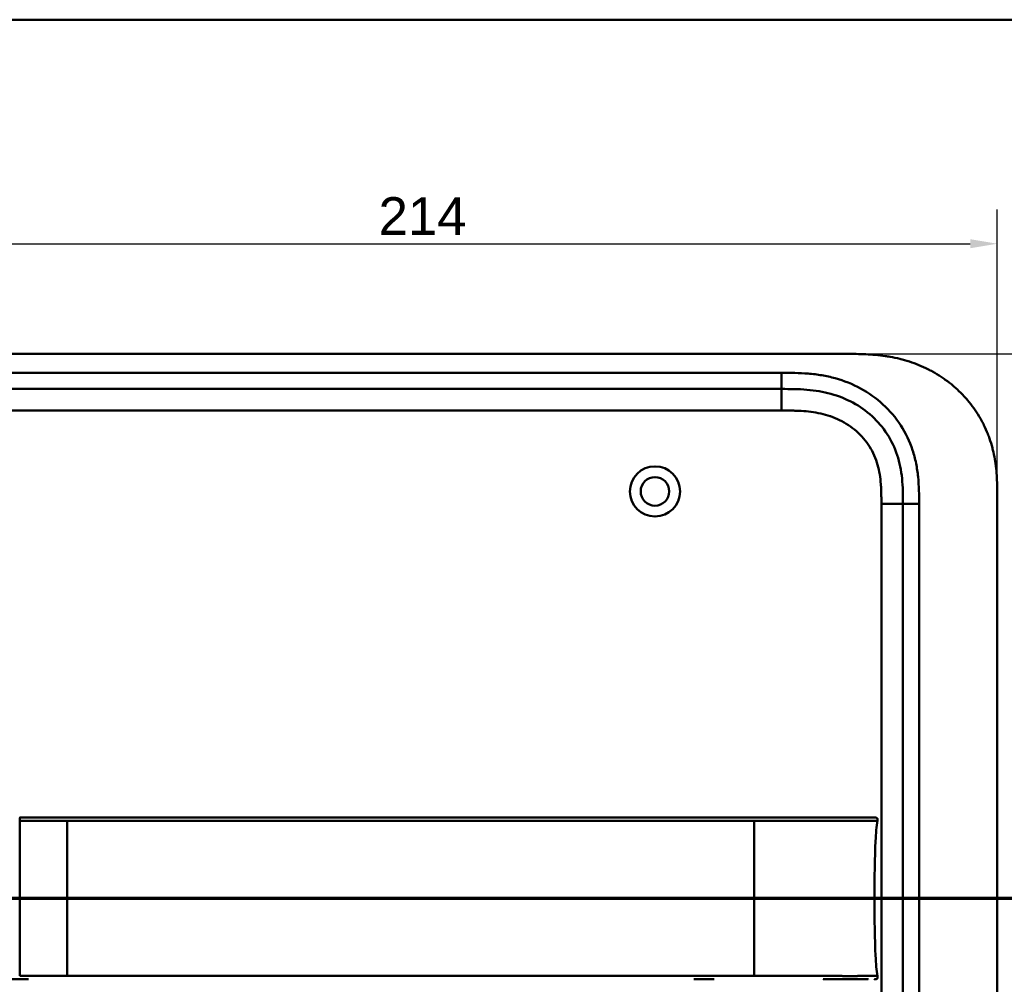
# Model space of a CAD drawing. Header units: millimetres. Extents: x 20 to 833, y 20 to 574.
# Tile 10 of 16: x 115 to 298, y 395 to 574. Entities that reach past the tile are written whole.
import ezdxf

# ---------------------------------------------------------------- set-up
doc = ezdxf.new("R2010")
doc.units = ezdxf.units.MM
doc.header["$LTSCALE"] = 2
for name, color, linetype, lineweight in [('Bemaßungen(DIN)', 7, 'Continuous', 25), ('Schnittansichtslinien(DIN)', 7, 'Continuous', 70), ('Sichtbare Kanten(DIN)', 7, 'Continuous', 50), ('Sichtbare tangentiale Kanten(DIN)', 7, 'Continuous', 50), ('Skizziergeometrie(DIN)', 7, 'Continuous', 50)]:
    doc.layers.add(name, color=color, linetype=linetype, lineweight=lineweight)
doc.styles.add('Aktuell-DINGroßer Text', font='arial.ttf')
doc.styles.add('STANDARD-DIN~0', font='arial.ttf')
doc.dimstyles.new('CAD-LAN', dxfattribs={"dimscale": 2, "dimtxt": 3.5, "dimasz": 2.5, "dimexe": 3.175, "dimexo": 0, "dimgap": 0.8, "dimtad": 1, "dimrnd": 1e-08, "dimtxsty": 'STANDARD-DIN~0', "dimcen": 0.09, "dimdle": 10, "dimclrd": 250, "dimclre": 250, "dimclrt": 250, "dimadec": 0, "dimazin": 2, "dimtfac": 1, "dimtmove": 0, "dimatfit": 3, "dimfxl": 1, "dimtolj": 1, "dimtzin": 0, "dimlwd": 25, "dimlwe": 25, "dimarcsym": 0})

# ---------------------------------------------------------------- blocks, each defined once
blk = doc.blocks.new('Ränder Standardrahmen')
at = {"layer": 'Skizziergeometrie(DIN)', "flags": 128}
blk.add_lwpolyline([(10, 10), (10, 287), (410, 287), (410, 10), (10, 10)], dxfattribs=at)
blk = doc.blocks.new('*D21')
at = {"layer": 'Bemaßungen(DIN)', "color": 250, "linetype": 'Continuous', "lineweight": 25, "true_color": 0x3f3f3f, "transparency": 16777216}
for p, q in [((82.41, 485.22), (82.41, 538.8)), ((296.41, 485.22), (296.41, 538.8)), ((87.41, 532.45), (291.41, 532.45))]:
    blk.add_line(p, q, dxfattribs=at)
at = {"layer": 'Bemaßungen(DIN)', "color": 250, "linetype": 'Continuous', "true_color": 0x3f3f3f, "transparency": 16777216}
for points in [[(87.41, 533.28), (87.41, 531.61), (82.41, 532.45)], [(291.41, 533.28), (291.41, 531.61), (296.41, 532.45)]]:
    blk.add_solid(points, dxfattribs=at)
at = {"layer": 'Defpoints', "color": 0, "linetype": 'Continuous', "transparency": 16777216}
for p in [(296.41, 532.45), (82.41, 485.22), (296.41, 485.22)]:
    blk.add_point(p, dxfattribs=at)
at = {"layer": 'Bemaßungen(DIN)', "color": 250, "linetype": 'Continuous', "lineweight": 25, "true_color": 0x3f3f3f, "transparency": 16777216, "insert": (181.63, 541.08), "char_height": 7, "attachment_point": 1, "style": 'STANDARD-DIN~0'}
blk.add_mtext('\\A1;214', dxfattribs=at)
blk = doc.blocks.new('*D22')
at = {"layer": 'Bemaßungen(DIN)', "color": 250, "linetype": 'Continuous', "lineweight": 25, "true_color": 0x3f3f3f, "transparency": 16777216}
for p, q in [((269.37, 512), (350.55, 512)), ((344.2, 507), (344.2, 272)), ((269.37, 267), (350.55, 267))]:
    blk.add_line(p, q, dxfattribs=at)
at = {"layer": 'Bemaßungen(DIN)', "color": 250, "linetype": 'Continuous', "true_color": 0x3f3f3f, "transparency": 16777216}
for points in [[(343.37, 507), (345.04, 507), (344.2, 512)], [(343.37, 272), (345.04, 272), (344.2, 267)]]:
    blk.add_solid(points, dxfattribs=at)
at = {"layer": 'Defpoints', "color": 0, "linetype": 'Continuous', "transparency": 16777216}
for p in [(269.37, 512), (269.37, 267), (344.2, 267)]:
    blk.add_point(p, dxfattribs=at)
at = {"layer": 'Bemaßungen(DIN)', "color": 250, "linetype": 'Continuous', "lineweight": 25, "true_color": 0x3f3f3f, "transparency": 16777216, "insert": (335.46, 381.68), "char_height": 7, "attachment_point": 1, "rotation": 90, "style": 'STANDARD-DIN~0'}
blk.add_mtext('\\A1;245', dxfattribs=at)
blk = doc.blocks.new('2DTransSchnitt0')
at = {"layer": 'Schnittansichtslinien(DIN)', "linetype": 'Continuous'}
for p, q in [((29.658, 216.764), (29.658, 210.507)), ((157.173, 216.764), (157.173, 210.507)), ((28.658, 210.507), (29.658, 205.507)), ((30.658, 210.507), (28.658, 210.507)), ((29.658, 210.507), (29.658, 205.507)), ((29.658, 205.507), (30.658, 210.507)), ((156.173, 210.507), (157.173, 205.507)), ((158.173, 210.507), (156.173, 210.507)), ((157.173, 210.507), (157.173, 205.507)), ((157.173, 205.507), (158.173, 210.507)), ((162.342, 205.507), (24.488, 205.507))]:
    blk.add_line(p, q, dxfattribs=at)
at = {"layer": 'Schnittansichtslinien(DIN)', "linetype": 'Continuous', "lineweight": 140}
for p, q in [((34.827, 205.507), (24.488, 205.507)), ((162.342, 205.507), (152.003, 205.507))]:
    blk.add_line(p, q, dxfattribs=at)
at = {"layer": 'Schnittansichtslinien(DIN)', "linetype": 'Continuous', "flags": 128}
for points in [[(28.658, 210.507), (29.658, 205.507), (30.658, 210.507), (28.658, 210.507)], [(156.173, 210.507), (157.173, 205.507), (158.173, 210.507), (156.173, 210.507)]]:
    blk.add_lwpolyline(points, dxfattribs=at)
at = {"layer": 'Schnittansichtslinien(DIN)'}
for points in [[(28.658, 210.507), (29.658, 205.507), (30.658, 210.507), (28.658, 210.507)], [(156.173, 210.507), (157.173, 205.507), (158.173, 210.507), (156.173, 210.507)]]:
    blk.add_solid(points, dxfattribs=at)
at = {"layer": 'Schnittansichtslinien(DIN)', "char_height": 3.734, "attachment_point": 7, "style": 'Aktuell-DINGroßer Text'}
for insert in [(27.904, 219.007), (155.419, 219.007)]:
    blk.add_mtext('A', dxfattribs=dict(at, insert=insert))

msp = doc.modelspace()

# ---------------------------------------------------------------- linework, layer by layer
at = {"layer": 'Sichtbare Kanten(DIN)'}
for p, q in [((269.367, 512.001), (110.445, 512.001)), ((256.368, 505.501), (111.444, 505.501)), ((278.906, 294.786), (278.906, 484.217)), ((296.406, 485.217), (296.406, 293.786)), ((115.116, 426.014), (115.05, 426.014)), ((243.868, 396.013), (240.122, 396.013))]:
    msp.add_line(p, q, dxfattribs=at)
for radius in [4.65, 2.65]:
    msp.add_circle((232.906, 486.501), radius, dxfattribs=at)
for points, knots in [([(296.406, 485.217), (296.406, 485.771), (296.405, 486.888), (296.372, 488.303), (296.295, 489.729), (296.192, 490.877), (295.996, 492.316), (295.782, 493.468), (295.434, 494.902), (295.088, 496.041), (294.567, 497.446), (294.08, 498.551), (293.381, 499.901), (292.752, 500.953), (291.881, 502.223), (291.117, 503.199), (290.085, 504.364), (289.199, 505.247), (288.025, 506.283), (287.036, 507.056), (285.743, 507.945), (284.669, 508.594), (283.284, 509.322), (282.146, 509.838), (280.695, 510.399), (279.516, 510.78), (278.026, 511.175), (276.826, 511.427), (275.321, 511.669), (274.118, 511.807), (272.62, 511.922), (271.131, 511.986), (269.953, 511.999), (269.367, 512.001)], [0.02325842, 0.02325842, 0.02325842, 0.02325842, 0.06395557, 0.10465272, 0.12500129, 0.16569844, 0.18604701, 0.22674416, 0.24709273, 0.28778988, 0.30813845, 0.3488356, 0.36918417, 0.40988132, 0.43022989, 0.47092704, 0.49127561, 0.53197276, 0.55232133, 0.59301848, 0.61336705, 0.6540642, 0.67441277, 0.71510992, 0.73545849, 0.77615564, 0.79650421, 0.83720136, 0.85754993, 0.89824708, 0.91859565, 0.9592928, 0.99998994, 0.99998994, 0.99998994, 0.99998994]), ([(278.906, 484.217), (278.906, 485.017), (278.904, 486.601), (278.774, 488.907), (278.444, 491.124), (277.697, 493.953), (276.138, 497.231), (273.307, 500.574), (269.723, 503.117), (266.289, 504.479), (263.371, 505.116), (261.106, 505.393), (258.769, 505.5), (257.173, 505.501), (256.368, 505.501)], [0, 0, 0, 0, 0.2435013, 0.4870027, 0.730504, 0.9740054, 1.4610081, 1.9480107, 2.4350134, 2.9220161, 3.1655175, 3.4090188, 3.6525201, 3.8960223, 3.8960223, 3.8960223, 3.8960223]), ([(264.135, 426.014), (263.705, 426.014), (263.264, 426.014), (262.814, 426.014), (260.283, 426.014), (257.542, 426.014), (254.801, 426.014), (252.552, 426.014), (250.281, 426.014), (248.011, 426.014), (237.907, 426.014), (227.758, 426.014), (217.636, 426.014), (200.727, 426.014), (183.801, 426.014), (166.888, 426.014), (158.432, 426.014), (149.972, 426.014), (141.515, 426.014), (137.286, 426.014), (133.059, 426.014), (128.829, 426.014), (126.165, 426.014), (123.488, 426.014), (120.842, 426.014), (119.287, 426.014), (117.754, 426.014), (116.207, 426.014), (115.845, 426.014), (115.488, 426.014), (115.116, 426.014)], [4.075659, 4.075659, 4.075659, 4.075659, 4.2235005, 4.2235005, 4.2235005, 5.0551855, 5.0551855, 5.0551855, 5.7376751, 5.7376751, 5.7376751, 8.7756456, 8.7756456, 8.7756456, 13.8502555, 13.8502555, 13.8502555, 16.3875605, 16.3875605, 16.3875605, 17.6562129, 17.6562129, 17.6562129, 18.4553381, 18.4553381, 18.4553381, 18.9248654, 18.9248654, 18.9248654, 19.0347624, 19.0347624, 19.0347624, 19.0347624]), ([(264.138, 426.014), (264.138, 426.014), (264.138, 426.014), (264.142, 426.014), (264.146, 426.014), (264.159, 426.014), (264.167, 426.014), (264.197, 426.014), (264.218, 426.014), (264.296, 426.014), (264.352, 426.014), (264.707, 426.014), (265.001, 426.014), (265.483, 426.014), (265.673, 426.014), (265.923, 426.014), (265.985, 426.014), (266.056, 426.014), (266.066, 426.014), (266.079, 426.014), (266.083, 426.014), (266.087, 426.014), (266.087, 426.014), (266.087, 426.014)], [0, 0, 0, 0, 0.00002188, 0.00002188, 0.00142247, 0.00142247, 0.00422365, 0.00422365, 0.01131415, 0.01131415, 0.03022242, 0.03022242, 0.13111569, 0.13111569, 0.19835963, 0.19835963, 0.22076967, 0.22076967, 0.22427114, 0.22427114, 0.22567173, 0.22567173, 0.22569362, 0.22569362, 0.22569362, 0.22569362]), ([(273.611, 426.015), (273.611, 426.015), (273.611, 426.015), (273.611, 426.014), (273.611, 426.013), (273.611, 426.013), (273.611, 426.015), (273.611, 426.016), (273.612, 426.014), (273.612, 426.014), (273.613, 426.013), (273.613, 426.014), (273.614, 426.015), (273.615, 426.015), (273.616, 426.014), (273.616, 426.014), (273.617, 426.014), (273.617, 426.014), (273.617, 426.014), (273.618, 426.014), (273.618, 426.014), (273.619, 426.014), (273.62, 426.014), (273.621, 426.014), (273.622, 426.014), (273.623, 426.014), (273.624, 426.014), (273.625, 426.014), (273.626, 426.014), (273.627, 426.014), (273.628, 426.014), (273.63, 426.014), (273.631, 426.014), (273.632, 426.014), (273.633, 426.014), (273.634, 426.014), (273.635, 426.014), (273.637, 426.014), (273.638, 426.014), (273.639, 426.014), (273.64, 426.014), (273.641, 426.014), (273.643, 426.014), (273.644, 426.014), (273.645, 426.014), (273.646, 426.014), (273.648, 426.014), (273.649, 426.014), (273.65, 426.014), (273.651, 426.014), (273.653, 426.014), (273.654, 426.014), (273.655, 426.014), (273.657, 426.014), (273.658, 426.014), (273.673, 426.014), (273.673, 426.014), (272.823, 426.014), (272.231, 426.014), (271.184, 426.014), (269.674, 426.014), (268.657, 426.014), (267.442, 426.014), (266.079, 426.014)], [0, 0, 0, 0, 0.0025183, 0.0025183, 0.0025183, 0.0949441, 0.0949441, 0.0949441, 0.1873699, 0.1873699, 0.1873699, 0.2797957, 0.2797957, 0.2797957, 0.3722215, 0.3722215, 0.3722215, 0.4184344, 0.4184344, 0.4184344, 0.4646473, 0.4646473, 0.4646473, 0.5570732, 0.5570732, 0.5570732, 0.649499, 0.649499, 0.649499, 0.7419248, 0.7419248, 0.7419248, 0.8343506, 0.8343506, 0.8343506, 0.9267764, 0.9267764, 0.9267764, 1.0192022, 1.0192022, 1.0192022, 1.111628, 1.111628, 1.111628, 1.2040539, 1.2040539, 1.2040539, 1.2964797, 1.2964797, 1.2964797, 1.3889055, 1.3889055, 1.3889055, 1.4813313, 1.4813313, 1.4813313, 2.5715522, 2.5715522, 2.5715522, 3.3314242, 3.3314242, 3.3314242, 3.8432408, 3.8432408, 3.8432408, 3.8432408]), ([(273.623, 426.014), (273.623, 426.014), (273.623, 426.014), (273.625, 426.014), (273.628, 426.014), (273.634, 426.014), (273.637, 426.014), (273.647, 426.014), (273.653, 426.014), (273.665, 426.014), (273.671, 426.014), (273.676, 426.014)], [0, 0, 0, 0, 0.0000178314, 0.0000178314, 0.0007794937, 0.0007794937, 0.0018252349, 0.0018252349, 0.0037615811, 0.0037615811, 0.0056120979, 0.0056120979, 0.0056120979, 0.0056120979]), ([(273.629, 426.014), (273.629, 426.014), (273.629, 426.014), (273.629, 426.014), (273.63, 426.014), (273.63, 426.014), (273.63, 426.014), (273.631, 426.014), (273.632, 426.014), (273.637, 426.014), (273.641, 426.014), (273.652, 426.014), (273.659, 426.014), (273.666, 426.014), (273.668, 426.014), (273.669, 426.014)], [0, 0, 0, 0, 0.0000222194, 0.0000222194, 0.0000666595, 0.0000666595, 0.0001555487, 0.0001555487, 0.000333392, 0.000333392, 0.0016342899, 0.0016342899, 0.0041648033, 0.0041648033, 0.0047801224, 0.0047801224, 0.0047801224, 0.0047801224]), ([(273.636, 426.014), (273.636, 426.014), (273.636, 426.014), (273.636, 426.014), (273.637, 426.014), (273.637, 426.014), (273.638, 426.014), (273.639, 426.014), (273.64, 426.014), (273.643, 426.014), (273.645, 426.014), (273.648, 426.014), (273.649, 426.014), (273.653, 426.014), (273.655, 426.014), (273.659, 426.014), (273.66, 426.014), (273.661, 426.014)], [0, 0, 0, 0, 0.0000111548, 0.0000111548, 0.0000825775, 0.0000825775, 0.0002255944, 0.0002255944, 0.0005124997, 0.0005124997, 0.0010879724, 0.0010879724, 0.0016605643, 0.0016605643, 0.0027915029, 0.0027915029, 0.0035733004, 0.0035733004, 0.0035733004, 0.0035733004]), ([(273.661, 426.014), (273.661, 426.014), (273.662, 426.014), (273.662, 426.014), (273.662, 426.014), (273.663, 426.014), (273.663, 426.014), (273.663, 426.014), (273.664, 426.014), (273.667, 426.014), (273.669, 426.014), (273.674, 426.014), (273.675, 426.014), (273.681, 426.014), (273.684, 426.014), (273.697, 426.014), (273.7, 426.014), (273.707, 426.014), (273.709, 426.014), (273.715, 426.014), (273.718, 426.014), (273.729, 426.014), (273.736, 426.014), (273.759, 426.013), (273.774, 426.013), (273.851, 426.01), (273.914, 426.004), (274.002, 425.978), (274.031, 425.966), (274.085, 425.935), (274.11, 425.915), (274.15, 425.869), (274.167, 425.841), (274.189, 425.784), (274.196, 425.753), (274.204, 425.693), (274.205, 425.662), (274.203, 425.555), (274.19, 425.479), (274.178, 425.403)], [0, 0, 0, 0, 0.00028677, 0.00028677, 0.00085963, 0.00085963, 0.00200522, 0.00200522, 0.00429634, 0.00429634, 0.02262582, 0.02262582, 0.03179275, 0.03179275, 0.04109082, 0.04109082, 0.04341208, 0.04341208, 0.04456569, 0.04456569, 0.0457191, 0.0457191, 0.04803012, 0.04803012, 0.05262125, 0.05262125, 0.07113734, 0.07113734, 0.08037876, 0.08037876, 0.08967939, 0.08967939, 0.09896722, 0.09896722, 0.10819297, 0.10819297, 0.11738064, 0.11738064, 0.14030942, 0.14030942, 0.14030942, 0.14030942]), ([(273.64, 411.013), (273.64, 414.85), (273.684, 418.665), (273.834, 421.613), (273.911, 423.115), (274.018, 424.397), (274.174, 425.403)], [0, 0, 0, 0, 0.30888536, 0.30888536, 0.30888536, 0.4662495, 0.4662495, 0.4662495, 0.4662495]), ([(273.64, 411.013), (273.64, 407.177), (273.684, 403.362), (273.834, 400.414), (273.911, 398.912), (274.018, 397.631), (274.174, 396.624)], [0, 0, 0, 0, 0.30889062, 0.30889062, 0.30889062, 0.46621578, 0.46621578, 0.46621578, 0.46621578]), ([(274.178, 396.624), (274.194, 396.522), (274.213, 396.417), (274.198, 396.287), (274.193, 396.261), (274.179, 396.215), (274.17, 396.195), (274.149, 396.159), (274.136, 396.142), (274.108, 396.112), (274.092, 396.098), (274.039, 396.063), (273.999, 396.048), (273.918, 396.027), (273.876, 396.021), (273.816, 396.016), (273.797, 396.015), (273.764, 396.014), (273.75, 396.014), (273.731, 396.014), (273.726, 396.014), (273.717, 396.014), (273.713, 396.014), (273.705, 396.014), (273.702, 396.014), (273.69, 396.013), (273.686, 396.013), (273.677, 396.013), (273.675, 396.013), (273.669, 396.013), (273.667, 396.013), (273.664, 396.013), (273.663, 396.013), (273.662, 396.013), (273.662, 396.013), (273.661, 396.013), (273.661, 396.013), (273.661, 396.013), (273.661, 396.013), (273.661, 396.013)], [0, 0, 0, 0, 0.0311277, 0.0311277, 0.03911556, 0.03911556, 0.04551701, 0.04551701, 0.05176502, 0.05176502, 0.05801202, 0.05801202, 0.07063282, 0.07063282, 0.08310355, 0.08310355, 0.08876398, 0.08876398, 0.09302208, 0.09302208, 0.0945824, 0.0945824, 0.09615429, 0.09615429, 0.09772199, 0.09772199, 0.10409523, 0.10409523, 0.11652864, 0.11652864, 0.13514677, 0.13514677, 0.13863752, 0.13863752, 0.14018957, 0.14018957, 0.14028666, 0.14028666, 0.14033604, 0.14033604, 0.14033604, 0.14033604]), ([(116.664, 396.013), (116.664, 396.013), (116.664, 396.013), (116.663, 396.013), (116.663, 396.013), (116.662, 396.013), (116.661, 396.013), (116.659, 396.013), (116.657, 396.013), (116.653, 396.013), (116.65, 396.013), (116.642, 396.013), (116.637, 396.013), (116.62, 396.013), (116.609, 396.013), (116.573, 396.013), (116.549, 396.013), (116.458, 396.013), (116.393, 396.013), (115.978, 396.013), (115.629, 396.013), (114.904, 396.013), (114.532, 396.014), (113.809, 396.017), (113.466, 396.02), (113.121, 396.024)], [0, 0, 0, 0, 0.00005223, 0.00005223, 0.00015665, 0.00015665, 0.0003655, 0.0003655, 0.0007832, 0.0007832, 0.00161859, 0.00161859, 0.00328937, 0.00328937, 0.00663094, 0.00663094, 0.01403004, 0.01403004, 0.03376103, 0.03376103, 0.1389984, 0.1389984, 0.25220566, 0.25220566, 0.35698351, 0.35698351, 0.35698351, 0.35698351]), ([(271.218, 396.013), (270.703, 396.013), (270.243, 396.013), (269.674, 396.013), (269.674, 396.013), (269.674, 396.013), (269.674, 396.013), (269.674, 396.013), (269.674, 396.013), (269.673, 396.013), (269.672, 396.013), (269.655, 396.013), (269.639, 396.013), (269.602, 396.013), (269.581, 396.013), (269.502, 396.013), (269.445, 396.013), (269.231, 396.013), (269.07, 396.013), (268.851, 396.013), (268.795, 396.013), (267.608, 396.013), (266.256, 396.013), (264.614, 396.013), (264.433, 396.013), (264.217, 396.013), (264.183, 396.013), (264.146, 396.013), (264.143, 396.013), (264.139, 396.013), (264.139, 396.013), (264.138, 396.013), (264.138, 396.013), (264.138, 396.013), (264.138, 396.013), (264.138, 396.013), (264.138, 396.013), (264.138, 396.013)], [0, 0, 0, 0, 0.2888434, 0.2888434, 0.2888555, 0.2888555, 0.2889037, 0.2889037, 0.2890003, 0.2890003, 0.2893864, 0.2893864, 0.2972061, 0.2972061, 0.3076323, 0.3076323, 0.3354365, 0.3354365, 0.409599, 0.409599, 0.4343137, 0.4343137, 0.9352187, 0.9352187, 0.9962242, 0.9962242, 1.0076608, 1.0076608, 1.008733, 1.008733, 1.0088295, 1.0088295, 1.0088778, 1.0088778, 1.0089019, 1.0089019, 1.008914, 1.008914, 1.008914, 1.008914]), ([(272.488, 396.013), (272.488, 396.013), (272.488, 396.013), (272.488, 396.013), (272.488, 396.013), (272.488, 396.013), (272.488, 396.013), (272.487, 396.013), (272.487, 396.013), (272.486, 396.013), (272.485, 396.013), (272.482, 396.013), (272.481, 396.013), (272.461, 396.013), (272.442, 396.013), (272.399, 396.013), (272.374, 396.013), (272.279, 396.013), (272.207, 396.013), (272.031, 396.013), (271.924, 396.013), (271.773, 396.013), (271.734, 396.013), (271.597, 396.013), (271.495, 396.013), (271.348, 396.013), (271.307, 396.013), (271.25, 396.013), (271.235, 396.013), (271.219, 396.013), (271.218, 396.013), (271.218, 396.013), (271.218, 396.013), (271.218, 396.013)], [0, 0, 0, 0, 0.00002838, 0.00002838, 0.00008514, 0.00008514, 0.00019867, 0.00019867, 0.00065277, 0.00065277, 0.00156097, 0.00156097, 0.00328513, 0.00328513, 0.02167639, 0.02167639, 0.04619826, 0.04619826, 0.11159781, 0.11159781, 0.1988087, 0.1988087, 0.22787204, 0.22787204, 0.30054295, 0.30054295, 0.32778981, 0.32778981, 0.33800712, 0.33800712, 0.33824659, 0.33824659, 0.33826078, 0.33826078, 0.33826078, 0.33826078]), ([(273.771, 396.015), (273.744, 396.013), (273.718, 396.012), (273.671, 396.012), (273.65, 396.012), (273.624, 396.012), (273.618, 396.012), (273.612, 396.012), (273.612, 396.012), (273.611, 396.012), (273.611, 396.012), (273.611, 396.012)], [0.159826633, 0.159826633, 0.159826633, 0.159826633, 0.167747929, 0.167747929, 0.174016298, 0.174016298, 0.175896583, 0.175896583, 0.175984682, 0.175984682, 0.176039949, 0.176039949, 0.176039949, 0.176039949]), ([(273.676, 396.013), (273.672, 396.013), (273.668, 396.013), (273.651, 396.013), (273.637, 396.013), (273.623, 396.013), (273.623, 396.013), (273.623, 396.013), (273.623, 396.013), (273.623, 396.013), (273.623, 396.013), (273.623, 396.013)], [0.1063680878, 0.1063680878, 0.1063680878, 0.1063680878, 0.1076624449, 0.1076624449, 0.1118780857, 0.1118780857, 0.1119328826, 0.1119328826, 0.1119534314, 0.1119534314, 0.1119649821, 0.1119649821, 0.1119649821, 0.1119649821]), ([(273.669, 396.013), (273.663, 396.013), (273.657, 396.013), (273.647, 396.013), (273.645, 396.013), (273.639, 396.013), (273.637, 396.013), (273.633, 396.013), (273.632, 396.013), (273.63, 396.013), (273.63, 396.013), (273.629, 396.013), (273.629, 396.013), (273.629, 396.013), (273.629, 396.013), (273.629, 396.013)], [0.0954974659, 0.0954974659, 0.0954974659, 0.0954974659, 0.0980683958, 0.0980683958, 0.0989366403, 0.0989366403, 0.0997885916, 0.0997885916, 0.1001419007, 0.1001419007, 0.1002300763, 0.1002300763, 0.1002741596, 0.1002741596, 0.1002851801, 0.1002851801, 0.1002851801, 0.1002851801])]:
    msp.add_open_spline(points, degree=3, knots=knots, dxfattribs=at)
for points in [[(273.61, 426.015), (273.612, 426.015), (273.613, 426.015), (273.614, 426.015)], [(273.61, 426.014), (273.611, 426.014), (273.611, 426.014), (273.611, 426.014)], [(273.614, 426.015), (273.636, 426.015), (273.658, 426.014), (273.68, 426.014)]]:
    msp.add_open_spline(points, degree=3, dxfattribs=at)
msp.add_rational_spline([(274.174, 396.624), (274.174, 396.624), (274.175, 396.624), (274.175, 396.624), (274.177, 396.624), (274.178, 396.624), (274.178, 396.624)], [1, 1, 1, 1, 1.08010131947, 1.12345282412, 1.13005451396], degree=3, knots=[0, 0, 0, 0, 0.00567163, 0.00567163, 0.00567163, 0.11634156, 0.11634156, 0.11634156, 0.11634156], dxfattribs=at)
at = {"layer": 'Sichtbare tangentiale Kanten(DIN)'}
for p, q in [((111.444, 508.501), (256.368, 508.501)), ((256.368, 505.501), (256.368, 508.501)), ((256.368, 501.501), (256.368, 505.501)), ((256.368, 501.501), (111.444, 501.501)), ((274.906, 294.786), (274.906, 484.217)), ((274.906, 484.217), (278.906, 484.217)), ((281.906, 484.217), (278.906, 484.217)), ((281.906, 484.217), (281.906, 294.786)), ((115.057, 425.404), (115.05, 425.404)), ((123.838, 411.013), (251.311, 411.013))]:
    msp.add_line(p, q, dxfattribs=at)
for points, knots in [([(256.368, 508.501), (257.173, 508.501), (258.82, 508.5), (261.344, 508.387), (263.866, 508.08), (267.183, 507.357), (271.161, 505.783), (275.352, 502.812), (278.686, 498.879), (280.523, 495.01), (281.39, 491.721), (281.764, 489.198), (281.905, 486.664), (281.906, 485.017), (281.906, 484.217)], [0, 0, 0, 0, 0.2435028, 0.4870041, 0.7305055, 0.9740068, 1.4610095, 1.9480122, 2.4350149, 2.9220176, 3.1655189, 3.4090202, 3.6525216, 3.8960229, 3.8960229, 3.8960229, 3.8960229]), ([(274.906, 484.217), (274.906, 484.452), (274.906, 484.688), (274.905, 484.923), (274.905, 485.067), (274.904, 485.21), (274.903, 485.354), (274.903, 485.426), (274.902, 485.498), (274.901, 485.57), (274.9, 485.714), (274.898, 485.857), (274.895, 486.001), (274.894, 486.077), (274.892, 486.153), (274.891, 486.229), (274.889, 486.306), (274.887, 486.382), (274.885, 486.458), (274.881, 486.61), (274.876, 486.763), (274.869, 486.921), (274.857, 487.229), (274.841, 487.523), (274.818, 487.828), (274.818, 487.835), (274.817, 487.843), (274.817, 487.85), (274.771, 488.467), (274.705, 489.056), (274.609, 489.645), (274.607, 489.654), (274.606, 489.663), (274.604, 489.672), (274.506, 490.266), (274.377, 490.853), (274.211, 491.431), (274.21, 491.435), (274.209, 491.439), (274.208, 491.443), (274.038, 492.031), (273.829, 492.615), (273.582, 493.174), (273.332, 493.738), (273.039, 494.292), (272.71, 494.817), (272.379, 495.345), (272.006, 495.853), (271.602, 496.328), (271.196, 496.803), (270.752, 497.254), (270.283, 497.668), (269.815, 498.081), (269.316, 498.462), (268.795, 498.807), (268.275, 499.152), (267.731, 499.462), (267.172, 499.735), (266.613, 500.007), (266.032, 500.246), (265.445, 500.447), (265.442, 500.448), (265.438, 500.45), (265.435, 500.451), (264.855, 500.649), (264.259, 500.815), (263.66, 500.949), (263.655, 500.95), (263.649, 500.952), (263.644, 500.953), (263.054, 501.084), (262.462, 501.185), (261.862, 501.263), (261.853, 501.264), (261.843, 501.265), (261.834, 501.266), (261.241, 501.342), (260.653, 501.394), (260.036, 501.43), (260.028, 501.43), (260.021, 501.431), (260.014, 501.431), (259.708, 501.449), (259.414, 501.461), (259.113, 501.471), (258.803, 501.481), (258.494, 501.488), (258.186, 501.493), (257.578, 501.501), (256.973, 501.501), (256.368, 501.501)], [0, 0, 0, 0, 0.0706021, 0.0706021, 0.0706021, 0.1137345, 0.1137345, 0.1137345, 0.1353008, 0.1353008, 0.1353008, 0.1784332, 0.1784332, 0.1784332, 0.2012935, 0.2012935, 0.2012935, 0.2241537, 0.2241537, 0.2241537, 0.2698741, 0.2698741, 0.2698741, 0.3591194, 0.3591194, 0.3591194, 0.3613149, 0.3613149, 0.3613149, 0.5416681, 0.5416681, 0.5416681, 0.544386, 0.544386, 0.544386, 0.7261845, 0.7261845, 0.7261845, 0.7275109, 0.7275109, 0.7275109, 0.9125996, 0.9125996, 0.9125996, 1.0994646, 1.0994646, 1.0994646, 1.2874424, 1.2874424, 1.2874424, 1.4758528, 1.4758528, 1.4758528, 1.6636517, 1.6636517, 1.6636517, 1.8511233, 1.8511233, 1.8511233, 2.0385317, 2.0385317, 2.0385317, 2.0396163, 2.0396163, 2.0396163, 2.2247423, 2.2247423, 2.2247423, 2.2263922, 2.2263922, 2.2263922, 2.408543, 2.408543, 2.408543, 2.4113526, 2.4113526, 2.4113526, 2.5914161, 2.5914161, 2.5914161, 2.5935787, 2.5935787, 2.5935787, 2.6828378, 2.6828378, 2.6828378, 2.7746209, 2.7746209, 2.7746209, 2.9561272, 2.9561272, 2.9561272, 2.9561272]), ([(115.116, 426.014), (115.085, 426.014), (115.061, 425.964), (115.055, 425.777), (115.052, 425.676), (115.054, 425.546), (115.057, 425.404)], [0, 0, 0, 0, 0.6504188, 0.6504188, 0.6504188, 1, 1, 1, 1]), ([(123.838, 425.403), (123.673, 425.403), (123.507, 425.403), (123.343, 425.403), (123.14, 425.403), (122.938, 425.403), (122.718, 425.403), (122.318, 425.403), (121.971, 425.404), (121.633, 425.404), (121.606, 425.404), (121.575, 425.404), (121.544, 425.404), (121.188, 425.404), (120.857, 425.403), (120.521, 425.403), (120.156, 425.403), (119.796, 425.403), (119.433, 425.403), (119.071, 425.403), (118.71, 425.403), (118.355, 425.403), (118.251, 425.403), (118.144, 425.403), (118.036, 425.403), (117.774, 425.403), (117.517, 425.403), (117.257, 425.403), (116.887, 425.403), (116.521, 425.403), (116.154, 425.403), (115.786, 425.403), (115.418, 425.404), (115.057, 425.404)], [0, 0, 0, 0, 0.04936867, 0.04936867, 0.04936867, 0.11014179, 0.11014179, 0.11014179, 0.22014326, 0.22014326, 0.22014326, 0.2290985, 0.2290985, 0.2290985, 0.32998918, 0.32998918, 0.32998918, 0.4391613, 0.4391613, 0.4391613, 0.54803878, 0.54803878, 0.54803878, 0.58009837, 0.58009837, 0.58009837, 0.65768707, 0.65768707, 0.65768707, 0.76818131, 0.76818131, 0.76818131, 0.87925552, 0.87925552, 0.87925552, 0.87925552]), ([(219.444, 425.403), (200.865, 425.403), (182.27, 425.403), (163.696, 425.403), (151.561, 425.403), (139.428, 425.403), (127.293, 425.403), (126.141, 425.403), (124.99, 425.403), (123.838, 425.403)], [3.1867877, 3.1867877, 3.1867877, 3.1867877, 8.7605377, 8.7605377, 8.7605377, 12.4019194, 12.4019194, 12.4019194, 12.7474629, 12.7474629, 12.7474629, 12.7474629]), ([(251.311, 425.403), (249.983, 425.403), (248.655, 425.403), (247.327, 425.403), (246.778, 425.403), (246.229, 425.403), (245.679, 425.403), (244.902, 425.403), (244.125, 425.403), (243.348, 425.403), (242.937, 425.403), (242.526, 425.403), (242.115, 425.403), (241.197, 425.403), (240.28, 425.403), (239.363, 425.403), (232.723, 425.403), (226.083, 425.403), (219.444, 425.403)], [0, 0, 0, 0, 0.3984127, 0.3984127, 0.3984127, 0.5574675, 0.5574675, 0.5574675, 0.7963662, 0.7963662, 0.7963662, 0.9134321, 0.9134321, 0.9134321, 1.1948615, 1.1948615, 1.1948615, 3.1867877, 3.1867877, 3.1867877, 3.1867877]), ([(115.05, 411.013), (116.404, 411.013), (117.786, 411.013), (119.345, 411.013), (120.905, 411.013), (122.372, 411.013), (123.838, 411.013)], [0, 0, 0, 0, 0.44038321, 0.44038321, 0.44038321, 0.88076642, 0.88076642, 0.88076642, 0.88076642]), ([(251.311, 411.013), (252.381, 411.013), (253.452, 411.013), (254.594, 411.013), (255.736, 411.013), (256.738, 411.013), (257.602, 411.013), (259.328, 411.013), (260.734, 411.013), (262.057, 411.013), (267.348, 411.013), (270.97, 411.013), (272.584, 411.013), (272.988, 411.013), (273.27, 411.013), (273.445, 411.013), (273.533, 411.013), (273.595, 411.013), (273.623, 411.013), (273.651, 411.013), (273.645, 411.013), (273.64, 411.013)], [0, 0, 0, 0, 0.2406476, 0.2406476, 0.2406476, 0.4812952, 0.4812952, 0.4812952, 0.9625904, 0.9625904, 0.9625904, 2.8877711, 2.8877711, 2.8877711, 3.3690663, 3.3690663, 3.3690663, 3.6097139, 3.6097139, 3.6097139, 3.8503615, 3.8503615, 3.8503615, 3.8503615]), ([(123.838, 396.624), (123.669, 396.624), (123.498, 396.624), (123.329, 396.624), (123.131, 396.624), (122.933, 396.624), (122.718, 396.624), (122.318, 396.624), (121.97, 396.624), (121.631, 396.624), (121.598, 396.624), (121.562, 396.624), (121.524, 396.624), (121.175, 396.624), (120.85, 396.624), (120.518, 396.624), (120.154, 396.624), (119.792, 396.624), (119.429, 396.624), (119.066, 396.624), (118.705, 396.624), (118.348, 396.624), (118.211, 396.624), (118.069, 396.624), (117.928, 396.624), (117.702, 396.624), (117.479, 396.624), (117.253, 396.624), (116.882, 396.624), (116.515, 396.624), (116.144, 396.624), (115.782, 396.624), (115.417, 396.624), (115.066, 396.624), (115.056, 396.624), (115.053, 396.624), (115.05, 396.624)], [0, 0, 0, 0, 0.05078067, 0.05078067, 0.05078067, 0.1102021, 0.1102021, 0.1102021, 0.2202767, 0.2202767, 0.2202767, 0.23095286, 0.23095286, 0.23095286, 0.33022951, 0.33022951, 0.33022951, 0.4395805, 0.4395805, 0.4395805, 0.54854182, 0.54854182, 0.54854182, 0.59063446, 0.59063446, 0.59063446, 0.6580998, 0.6580998, 0.6580998, 0.76890548, 0.76890548, 0.76890548, 0.8770848, 0.8770848, 0.8770848, 0.87997457, 0.87997457, 0.87997457, 0.87997457]), ([(219.444, 396.624), (192.886, 396.624), (166.329, 396.624), (139.771, 396.624), (138.393, 396.624), (137.015, 396.624), (135.637, 396.624), (134.36, 396.624), (133.082, 396.624), (131.805, 396.624), (129.149, 396.624), (126.494, 396.624), (123.838, 396.624)], [3.18679, 3.18679, 3.18679, 3.18679, 11.1540994, 11.1540994, 11.1540994, 11.5711487, 11.5711487, 11.5711487, 11.9507559, 11.9507559, 11.9507559, 12.7474629, 12.7474629, 12.7474629, 12.7474629]), ([(251.311, 396.624), (249.983, 396.624), (248.655, 396.624), (247.327, 396.624), (246.775, 396.624), (246.223, 396.624), (245.671, 396.624), (244.897, 396.624), (244.122, 396.624), (243.348, 396.624), (242.936, 396.624), (242.523, 396.624), (242.111, 396.624), (241.195, 396.624), (240.279, 396.624), (239.363, 396.624), (232.723, 396.624), (226.083, 396.625), (219.444, 396.624)], [0, 0, 0, 0, 0.3984119, 0.3984119, 0.3984119, 0.558361, 0.558361, 0.558361, 0.7963648, 0.7963648, 0.7963648, 0.9137852, 0.9137852, 0.9137852, 1.1948602, 1.1948602, 1.1948602, 3.18679, 3.18679, 3.18679, 3.18679])]:
    msp.add_open_spline(points, degree=3, knots=knots, dxfattribs=at)
for points, degree in [([(115.05, 411.014), (115.05, 414.489), (115.05, 417.964), (115.05, 421.114), (115.05, 423.614), (115.05, 425.404)], 5), ([(123.838, 425.403), (123.838, 423.614), (123.838, 421.113), (123.838, 417.963), (123.838, 414.489), (123.838, 411.014)], 5), ([(251.311, 425.403), (251.311, 423.614), (251.311, 421.113), (251.311, 417.963), (251.311, 414.488), (251.311, 411.013)], 5), ([(110.145, 411.013), (111.659, 411.013), (113.269, 411.013), (115.05, 411.013)], 3), ([(115.05, 411.013), (115.05, 407.539), (115.05, 404.064), (115.05, 400.914), (115.05, 398.413), (115.05, 396.624)], 5), ([(123.838, 396.624), (123.838, 398.414), (123.838, 400.914), (123.838, 404.064), (123.838, 407.539), (123.838, 411.013)], 5), ([(251.311, 396.624), (251.311, 398.414), (251.311, 400.914), (251.311, 404.064), (251.311, 407.539), (251.311, 411.013)], 5)]:
    msp.add_open_spline(points, degree=degree, dxfattribs=at)
for points, weights, knots in [([(274.178, 425.403), (274.178, 425.403), (274.177, 425.404), (274.174, 425.404), (274.165, 425.404), (274.144, 425.403), (274.109, 425.403), (274.057, 425.403), (273.972, 425.403), (273.852, 425.403), (273.772, 425.404), (273.674, 425.404), (273.56, 425.404), (273.219, 425.404), (272.722, 425.405), (272.063, 425.405), (271.708, 425.406), (271.306, 425.406), (270.859, 425.406), (270.405, 425.406), (269.905, 425.406), (269.361, 425.406), (269.287, 425.406), (269.213, 425.406), (269.138, 425.406), (268.657, 425.406), (268.144, 425.406), (267.6, 425.406), (266.974, 425.406), (266.307, 425.406), (265.602, 425.406), (264.905, 425.405), (264.171, 425.405), (263.4, 425.405), (262.655, 425.405), (261.876, 425.404), (261.059, 425.404), (260.777, 425.404), (260.49, 425.404), (260.199, 425.404), (260.086, 425.404), (259.973, 425.404), (259.858, 425.404), (259.464, 425.404), (259.06, 425.404), (258.645, 425.404), (258.25, 425.404), (257.844, 425.404), (257.425, 425.403), (257.03, 425.403), (256.623, 425.403), (256.2, 425.403), (255.809, 425.403), (255.402, 425.403), (254.974, 425.403), (254.591, 425.403), (254.184, 425.403), (253.748, 425.403), (253.382, 425.403), (252.981, 425.403), (252.524, 425.403), (252.232, 425.403), (251.891, 425.403), (251.311, 425.403)], [1.13005371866, 1.13784194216, 1.09449070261, 1, 1.01564352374, 1.01564352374, 1, 1.00924441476, 1.00924441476, 1, 1.00150609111, 1.00150609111, 1, 1.00280370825, 1.00280370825, 1, 0.999526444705, 0.999526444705, 1, 0.999153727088, 0.999153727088, 1, 0.999983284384, 0.999983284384, 1, 0.999331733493, 0.999331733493, 1, 0.999344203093, 0.999344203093, 1, 0.999922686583, 0.999922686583, 1, 1.00094812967, 1.00094812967, 1, 1.00026108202, 1.00026108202, 1, 1.00005099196, 1.00005099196, 1, 1.00084821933, 1.00084821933, 1, 1.00131563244, 1.00131563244, 1, 1.00209471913, 1.00209471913, 1, 1.00365509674, 1.00365509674, 1, 1.00586622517, 1.00586622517, 1, 1.01725442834, 1.01725442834, 1, 1.18725223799, 1.18725223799, 1], [0.116341, 0.116341, 0.116341, 0.116341, 0.2468922, 0.2468922, 0.2468922, 0.4853665, 0.4853665, 0.4853665, 0.7797367, 0.7797367, 0.7797367, 0.9644969, 0.9644969, 0.9644969, 1.4628301, 1.4628301, 1.4628301, 1.7145451, 1.7145451, 1.7145451, 1.9637733, 1.9637733, 1.9637733, 1.9970018, 1.9970018, 1.9970018, 2.2097713, 2.2097713, 2.2097713, 2.4552194, 2.4552194, 2.4552194, 2.7022438, 2.7022438, 2.7022438, 2.9498539, 2.9498539, 2.9498539, 3.0386311, 3.0386311, 3.0386311, 3.0733288, 3.0733288, 3.0733288, 3.1966231, 3.1966231, 3.1966231, 3.3197709, 3.3197709, 3.3197709, 3.4427542, 3.4427542, 3.4427542, 3.5655525, 3.5655525, 3.5655525, 3.688193, 3.688193, 3.688193, 3.8106673, 3.8106673, 3.8106673, 3.931916, 3.931916, 3.931916, 3.931916]), ([(274.178, 396.624), (274.178, 396.624), (274.177, 396.624), (274.174, 396.624), (274.165, 396.624), (274.144, 396.624), (274.109, 396.624), (274.057, 396.625), (273.972, 396.624), (273.852, 396.624), (273.771, 396.624), (273.674, 396.624), (273.56, 396.624), (273.219, 396.623), (272.722, 396.623), (272.063, 396.622), (271.708, 396.622), (271.306, 396.622), (270.859, 396.622), (270.405, 396.622), (269.905, 396.621), (269.36, 396.621), (269.287, 396.621), (269.213, 396.621), (269.138, 396.621), (268.657, 396.621), (268.144, 396.621), (267.6, 396.622), (266.973, 396.622), (266.307, 396.622), (265.602, 396.622), (264.905, 396.622), (264.171, 396.623), (263.4, 396.623), (262.655, 396.623), (261.876, 396.623), (261.059, 396.623), (260.778, 396.624), (260.492, 396.624), (260.202, 396.624), (260.088, 396.624), (259.973, 396.624), (259.858, 396.624), (259.464, 396.624), (259.06, 396.624), (258.645, 396.624), (258.25, 396.624), (257.844, 396.624), (257.425, 396.624), (257.03, 396.624), (256.623, 396.624), (256.2, 396.624), (255.809, 396.624), (255.402, 396.624), (254.974, 396.624), (254.591, 396.624), (254.184, 396.624), (253.748, 396.624), (253.382, 396.624), (252.981, 396.624), (252.524, 396.624), (252.232, 396.624), (251.891, 396.624), (251.311, 396.624)], [1.13005451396, 1.13784212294, 1.09449061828, 1, 1.01564349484, 1.01564349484, 1, 1.00925616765, 1.00925616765, 1, 1.00150118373, 1.00150118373, 1, 1.00280379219, 1.00280379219, 1, 0.999526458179, 0.999526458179, 1, 0.99915374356, 0.99915374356, 1, 0.9999832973, 0.9999832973, 1, 0.99933166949, 0.99933166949, 1, 0.999344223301, 0.999344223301, 1, 0.999922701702, 0.999922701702, 1, 1.00094814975, 1.00094814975, 1, 1.00025925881, 1.00025925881, 1, 1.0000518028, 1.0000518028, 1, 1.00084824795, 1.00084824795, 1, 1.00131558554, 1.00131558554, 1, 1.00209490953, 1.00209490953, 1, 1.00365462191, 1.00365462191, 1, 1.00586740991, 1.00586740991, 1, 1.01725389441, 1.01725389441, 1, 1.18722739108, 1.18722739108, 1], [0.1163416, 0.1163416, 0.1163416, 0.1163416, 0.2468921, 0.2468921, 0.2468921, 0.4853656, 0.4853656, 0.4853656, 0.7799914, 0.7799914, 0.7799914, 0.9644924, 0.9644924, 0.9644924, 1.4628246, 1.4628246, 1.4628246, 1.7145394, 1.7145394, 1.7145394, 1.9637666, 1.9637666, 1.9637666, 1.9969824, 1.9969824, 1.9969824, 2.209763, 2.209763, 2.209763, 2.4552095, 2.4552095, 2.4552095, 2.7022329, 2.7022329, 2.7022329, 2.9498421, 2.9498421, 2.9498421, 3.0383348, 3.0383348, 3.0383348, 3.0733169, 3.0733169, 3.0733169, 3.1966109, 3.1966109, 3.1966109, 3.3197585, 3.3197585, 3.3197585, 3.4427414, 3.4427414, 3.4427414, 3.5655395, 3.5655395, 3.5655395, 3.6881793, 3.6881793, 3.6881793, 3.8106534, 3.8106534, 3.8106534, 3.9319007, 3.9319007, 3.9319007, 3.9319007])]:
    msp.add_rational_spline(points, weights, degree=3, knots=knots, dxfattribs=at)

# ---------------------------------------------------------------- block references
at = {"xscale": 2, "yscale": 2, "zscale": 2}
msp.add_blockref('Ränder Standardrahmen', (0, 0), dxfattribs=at)
at = {"layer": 'Schnittansichtslinien(DIN)', "xscale": 2, "yscale": 2, "zscale": 2}
msp.add_blockref('2DTransSchnitt0', (0, 0), dxfattribs=at)

# ---------------------------------------------------------------- dimensions: what is measured, and where the dimension line sits
at = {"layer": 'Bemaßungen(DIN)', "color": 250, "linetype": 'Continuous', "lineweight": 25, "true_color": 0x3f3f3f}
for base, p1, p2, angle, picture, middle in [((296.406, 532.448), (82.406, 485.217), (296.406, 485.217), 180, '*D21', (189.406, 532.448)), ((344.204, 267.001), (269.367, 512.001), (269.367, 267.001), 90, '*D22', (344.204, 389.501))]:
    dim = msp.add_linear_dim(base=base, p1=p1, p2=p2, angle=angle, dimstyle='CAD-LAN', override={"dimgap": 0.8, "dimdec": 2, "dimtol": 0, "dimlim": 0, "dimtp": 0, "dimtm": 0, "dimtdec": 2, "dimtofl": 0, "dimatfit": 1}, dxfattribs=at)
    dim.commit()
    dim.dimension.update_dxf_attribs({"geometry": picture, "text_midpoint": middle, "dimtype": 160})

doc.saveas('drawing.dxf')
